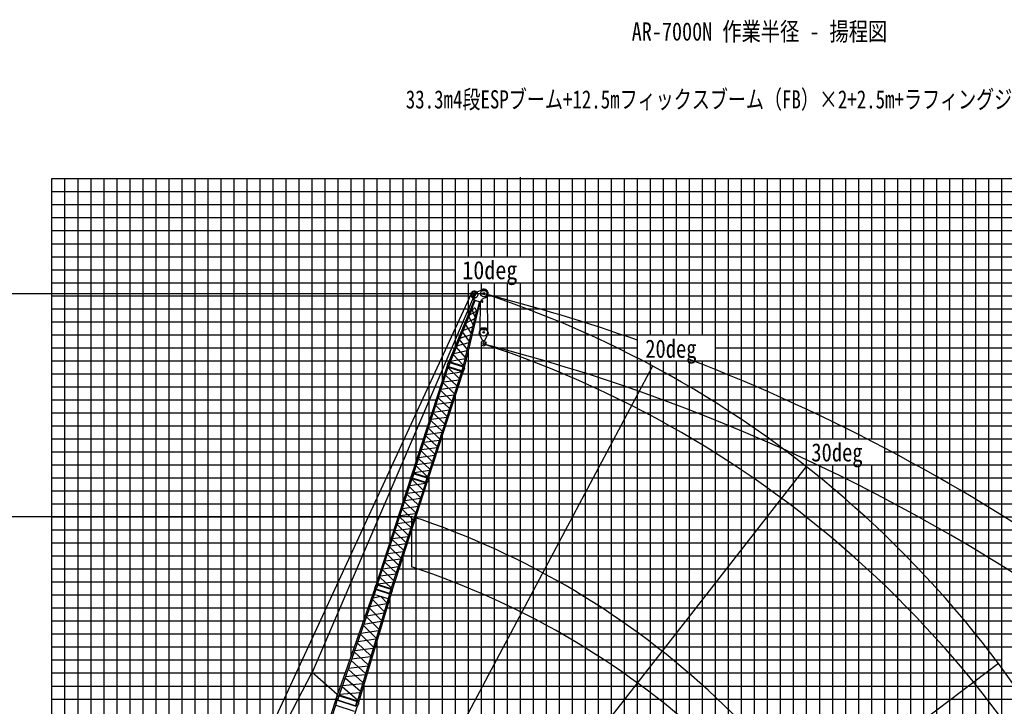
# Model space of a CAD drawing. Extents: x -435160 to 60202, y -141577 to 51651.
# Tile 40 of 41: x -65677 to 9994, y -8770 to 44008. Entities that reach past the tile are written whole.
import ezdxf

# ---------------------------------------------------------------- set-up
doc = ezdxf.new("R2010")
doc.units = 0
doc.layers.get('0').update_dxf_attribs({"linetype": 'CONTINUOUS'})

msp = doc.modelspace()

# ---------------------------------------------------------------- linework, layer by layer
at = {"color": 14, "linetype": 'Continuous'}
for p, q in [((-63195.598487, -49442.015817), (-63195.598487, 31791.198959)), ((-63195.598487, 31791.198959), (46804.401513, 31791.198959)), ((-53195.598487, -44657.840702), (-53195.598487, 31791.198959)), ((-43195.598487, -13880.891325), (-43195.598487, 31791.198959)), ((-33195.598487, 16228.131213), (-33195.598487, 31791.198959)), ((-23195.598487, -70208.801041), (-23195.598487, 31791.198959)), ((-13195.598487, 19791.198959), (-13195.598487, 31791.198959)), ((-3195.598487, 11791.198959), (-3195.598487, 31791.198959)), ((6804.401513, -118208.801041), (6804.401513, 31791.198959)), ((-63195.598487, 21791.198959), (-31025.349562, 21791.198959)), ((-30398.046242, 21791.198959), (46804.401513, 21791.198959)), ((-13195.598487, -118208.801041), (-13195.598487, 17791.198959)), ((-63195.598487, 11791.198959), (-34637.240915, 11791.198959)), ((-33268.662576, 11791.198959), (46804.401513, 11791.198959)), ((-33195.598487, -118208.801041), (-33195.598487, 12016.067764)), ((-3195.598487, -118208.801041), (-3195.598487, 9791.198959)), ((-63195.598487, 1791.198959), (-37886.428294, 1791.198959)), ((-36517.849955, 1791.198959), (46804.401513, 1791.198959)), ((-63195.598487, -8208.801041), (-41352.630071, -8208.801041)), ((-39550.110699, -8208.801041), (46804.401513, -8208.801041))]:
    msp.add_line(p, q, dxfattribs=at)
at = {"color": 252, "linetype": 'Continuous'}
for p, q in [((-62195.598487, -50125.118633), (-62195.598487, 31791.198959)), ((-61195.598487, -50685.403093), (-61195.598487, 31791.198959)), ((-60195.598487, -51245.687553), (-60195.598487, 31791.198959)), ((-59195.598487, -51805.972013), (-59195.598487, 31791.198959)), ((-58195.598487, -52366.256473), (-58195.598487, 31791.198959)), ((-57195.598487, -52926.540933), (-57195.598487, 31791.198959)), ((-56195.598487, -53486.825393), (-56195.598487, 31791.198959)), ((-55195.598487, -52301.844292), (-55195.598487, 31791.198959)), ((-54195.598487, -47735.527989), (-54195.598487, 31791.198959)), ((-52195.598487, -41580.179049), (-52195.598487, 31791.198959)), ((-51195.598487, -38502.486435), (-51195.598487, 31791.198959)), ((-50195.598487, -35424.79382), (-50195.598487, 31791.198959)), ((-49195.598487, -32347.199053), (-49195.598487, 31791.198959)), ((-48195.598487, -29269.506438), (-48195.598487, 31791.198959)), ((-47195.598487, -26191.813823), (-47195.598487, 31791.198959)), ((-46195.598487, -23114.077805), (-46195.598487, 31791.198959)), ((-45195.598487, -20036.38519), (-45195.598487, 31791.198959)), ((-44195.598487, -16958.692575), (-44195.598487, 31791.198959)), ((-42195.598487, -10803.198711), (-42195.598487, 31791.198959)), ((-41195.598487, -7741.580376), (-41195.598487, 31791.198959)), ((-40195.598487, -4887.856118), (-40195.598487, 31791.198959)), ((-39195.598487, -2034.131861), (-39195.598487, 31791.198959)), ((-38195.598487, 839.792743), (-38195.598487, 31791.198959)), ((-37195.598487, 3917.485358), (-37195.598487, 31791.198959)), ((-36195.598487, 6995.177972), (-36195.598487, 31791.198959)), ((-35195.598487, 10072.745983), (-35195.598487, 31791.198959)), ((-34195.598487, 13150.438598), (-34195.598487, 31791.198959)), ((-32195.598487, 18956.064158), (-32195.598487, 31791.198959)), ((-31195.598487, 25791.198959), (-31195.598487, 31791.198959)), ((-30195.598487, 25791.198959), (-30195.598487, 31791.198959)), ((-29195.598487, 25791.198959), (-29195.598487, 31791.198959)), ((-28195.598487, 25791.198959), (-28195.598487, 31791.198959)), ((-27195.598487, 31848.543482), (-27195.598487, 31912.509061)), ((-27195.598487, 25791.198959), (-27195.598487, 31791.198959)), ((-26195.598487, -118208.801041), (-26195.598487, 31791.198959)), ((-25195.598487, -70208.801041), (-25195.598487, 31791.198959)), ((-24195.598487, -70208.801041), (-24195.598487, 31791.198959)), ((-22195.598487, -70208.801041), (-22195.598487, 31791.198959)), ((-21195.598487, -70208.801041), (-21195.598487, 31791.198959)), ((-20195.598487, -118208.801041), (-20195.598487, 31791.198959)), ((-19195.598487, -118208.801041), (-19195.598487, 31791.198959)), ((-18195.598487, -118208.801041), (-18195.598487, 31791.198959)), ((-17195.598487, 19791.198959), (-17195.598487, 31791.198959)), ((-16195.598487, 19791.198959), (-16195.598487, 31791.198959)), ((-15195.598487, 19791.198959), (-15195.598487, 31791.198959)), ((-14195.598487, 19791.198959), (-14195.598487, 31791.198959)), ((-12195.598487, -118208.801041), (-12195.598487, 31791.198959)), ((-11195.598487, -118208.801041), (-11195.598487, 31791.198959)), ((-10195.598487, -118208.801041), (-10195.598487, 31791.198959)), ((-9195.598487, -118208.801041), (-9195.598487, 31791.198959)), ((-8195.598487, -118208.801041), (-8195.598487, 31791.198959)), ((-7195.598487, -118208.801041), (-7195.598487, 31791.198959)), ((-6195.598487, -118208.801041), (-6195.598487, 31791.198959)), ((-5195.598487, -118208.801041), (-5195.598487, 31791.198959)), ((-4195.598487, 11791.198959), (-4195.598487, 31791.198959)), ((-2195.598487, 11791.198959), (-2195.598487, 31791.198959)), ((-1195.598487, 11791.198959), (-1195.598487, 31791.198959)), ((-195.598487, 11791.198959), (-195.598487, 31791.198959)), ((804.401513, -118208.801041), (804.401513, 31791.198959)), ((1804.401513, -118208.801041), (1804.401513, 31791.198959)), ((2804.401513, -118208.801041), (2804.401513, 31791.198959)), ((3804.401513, -118208.801041), (3804.401513, 31791.198959)), ((4804.401513, -118208.801041), (4804.401513, 31791.198959)), ((5804.401513, -118208.801041), (5804.401513, 31791.198959)), ((7804.401513, -118208.801041), (7804.401513, 31791.198959)), ((8804.401513, -118208.801041), (8804.401513, 31791.198959)), ((9804.401513, -118208.801041), (9804.401513, 31791.198959)), ((-63195.598487, 30791.198959), (46804.401513, 30791.198959)), ((-63195.598487, 29791.198959), (46804.401513, 29791.198959)), ((-63195.598487, 28791.198959), (46804.401513, 28791.198959)), ((-63195.598487, 27791.198959), (46804.401513, 27791.198959)), ((-63195.598487, 26791.198959), (46804.401513, 26791.198959)), ((-63195.598487, 25791.198959), (46804.401513, 25791.198959)), ((-63195.598487, 24791.198959), (-32195.598487, 24791.198959)), ((-26195.598487, 24791.198959), (46804.401513, 24791.198959)), ((-63195.598487, 23791.198959), (46804.401513, 23791.198959)), ((-31195.598487, 21378.740855), (-31195.598487, 23791.198959)), ((-30195.598487, 23261.919313), (-30195.598487, 23791.198959)), ((-29195.598487, -118208.801041), (-29195.598487, 23791.198959)), ((-28195.598487, -118208.801041), (-28195.598487, 23791.198959)), ((-27195.598487, -118208.801041), (-27195.598487, 23791.198959)), ((-63195.598487, 22791.198959), (-31063.144262, 22791.198959)), ((-29694.565922, 22791.198959), (46804.401513, 22791.198959)), ((-63195.598487, 20791.198959), (-31438.116152, 20791.198959)), ((-30639.430603, 20791.198959), (46804.401513, 20791.198959)), ((-63195.598487, 19791.198959), (-31850.882743, 19791.198959)), ((-30880.814964, 19791.198959), (-30317.773351, 19791.198959)), ((-29704.777371, 19791.198959), (46804.401513, 19791.198959)), ((-30195.598487, -118208.801041), (-30195.598487, 19037.277001)), ((-63195.598487, 18791.198959), (-32263.649333, 18791.198959)), ((-31195.598487, -118208.801041), (-31195.598487, 18487.123078)), ((-31122.199325, 18791.198959), (-18195.598487, 18791.198959)), ((-12195.598487, 18791.198959), (46804.401513, 18791.198959)), ((-63195.598487, 17791.198959), (-32687.737951, 17791.198959)), ((-31363.583686, 17791.198959), (46804.401513, 17791.198959)), ((-17195.598487, -118208.801041), (-17195.598487, 17791.198959)), ((-16195.598487, -118208.801041), (-16195.598487, 17791.198959)), ((-15195.598487, -118208.801041), (-15195.598487, 17791.198959)), ((-14195.598487, -118208.801041), (-14195.598487, 17791.198959)), ((-63195.598487, 16791.198959), (-33012.656689, 16791.198959)), ((-31644.078349, 16791.198959), (46804.401513, 16791.198959)), ((-63195.598487, 15791.198959), (-33337.565964, 15791.198959)), ((-31968.987624, 15791.198959), (46804.401513, 15791.198959)), ((-63195.598487, 14791.198959), (-33662.484702, 14791.198959)), ((-32293.906362, 14791.198959), (46804.401513, 14791.198959)), ((-32195.598487, -118208.801041), (-32195.598487, 15093.760379)), ((-63195.598487, 13791.198959), (-33987.403439, 13791.198959)), ((-32618.8251, 13791.198959), (46804.401513, 13791.198959)), ((-63195.598487, 12791.198959), (-34312.322177, 12791.198959)), ((-32943.743838, 12791.198959), (46804.401513, 12791.198959)), ((-63195.598487, 10791.198959), (-34962.159653, 10791.198959)), ((-33593.581314, 10791.198959), (-5195.598487, 10791.198959)), ((804.401513, 10791.198959), (46804.401513, 10791.198959)), ((-63195.598487, 9791.198959), (-35287.078391, 9791.198959)), ((-33918.500051, 9791.198959), (46804.401513, 9791.198959)), ((-4195.598487, -118208.801041), (-4195.598487, 9791.198959)), ((-2195.598487, -118208.801041), (-2195.598487, 9791.198959)), ((-1195.598487, -118208.801041), (-1195.598487, 9791.198959)), ((-195.598487, -118208.801041), (-195.598487, 9791.198959)), ((-63195.598487, 8791.198959), (-35611.997129, 8791.198959)), ((-34243.418789, 8791.198959), (46804.401513, 8791.198959)), ((-34195.598487, -118208.801041), (-34195.598487, 8938.375149)), ((-63195.598487, 7791.198959), (-35936.915867, 7791.198959)), ((-34568.337527, 7791.198959), (46804.401513, 7791.198959)), ((-63195.598487, 6791.198959), (-36261.834605, 6791.198959)), ((-34893.256265, 6791.198959), (46804.401513, 6791.198959)), ((-63195.598487, 5791.198959), (-36586.753343, 5791.198959)), ((-35218.175003, 5791.198959), (46804.401513, 5791.198959)), ((-35195.598487, -118208.801041), (-35195.598487, 5860.807139)), ((-63195.598487, 4791.198959), (-36911.672081, 4791.198959)), ((-35543.093741, 4791.198959), (46804.401513, 4791.198959)), ((-63195.598487, 3791.198959), (-37236.590818, 3791.198959)), ((-35868.012479, 3791.198959), (46804.401513, 3791.198959)), ((-63195.598487, 2791.198959), (-37561.509556, 2791.198959)), ((-36195.598487, -118208.801041), (-36195.598487, 2783.114524)), ((-36192.931217, 2791.198959), (46804.401513, 2791.198959)), ((-63195.598487, 791.198959), (-38211.387518, 791.198959)), ((-36842.809179, 791.198959), (46804.401513, 791.198959)), ((-63195.598487, -208.801041), (-38555.967375, -208.801041)), ((-37195.598487, -118208.801041), (-37195.598487, -332.910237)), ((-37158.391178, -208.801041), (46804.401513, -208.801041)), ((-63195.598487, -1208.801041), (-38906.386655, -1208.801041)), ((-37458.186122, -1208.801041), (46804.401513, -1208.801041)), ((-63195.598487, -2208.801041), (-39256.805936, -2208.801041)), ((-37757.981066, -2208.801041), (46804.401513, -2208.801041)), ((-63195.598487, -3208.801041), (-39607.225216, -3208.801041)), ((-38195.598487, -118208.801041), (-38195.598487, -3668.523525)), ((-38057.776011, -3208.801041), (46804.401513, -3208.801041)), ((-63195.598487, -4208.801041), (-39957.644496, -4208.801041)), ((-38357.570955, -4208.801041), (46804.401513, -4208.801041)), ((-63195.598487, -5208.801041), (-40308.063776, -5208.801041)), ((-38657.365899, -5208.801041), (9804.401513, -5208.801041)), ((-63195.598487, -6208.801041), (-40658.483056, -6208.801041)), ((-38957.160844, -6208.801041), (46804.401513, -6208.801041)), ((-63195.598487, -7208.801041), (-41008.902336, -7208.801041)), ((-39256.955788, -7208.801041), (46804.401513, -7208.801041)), ((-39195.598487, -118208.801041), (-39195.598487, -7004.136813))]:
    msp.add_line(p, q, dxfattribs=at)
at = {"color": 7, "linetype": 'Continuous'}
for p, q in [((-77706.095377, 22951.827826), (-30011.255109, 22951.827826)), ((-77706.095377, 5832.857945), (-35573.56022, 5832.857945))]:
    msp.add_line(p, q, dxfattribs=at)
at = {"color": 151, "linetype": 'Continuous'}
for p, q in [((-64216.319713, -49113.213071), (-30949.011806, 22972.140497)), ((-30722.008132, 22867.3958), (-43203.500566, -6157.996898)), ((-17034.863814, 17386.87848), (-55015.269032, -54043.874777)), ((-5221.975537, 9653.156707), (-54990.855593, -54048.104865)), ((9543.048909, -5483.557224), (-54920.540114, -54060.355816)), ((-65376.620855, -48622.966831), (-43201.523368, -6154.000144)), ((-41275.536625, -7870.339217), (-43203.610755, -6157.996064))]:
    msp.add_line(p, q, dxfattribs=at)
at = {"color": 11, "linetype": 'Continuous'}
for p, q in [((-30842.05069, 22872.161957), (-31011.798971, 22927.316354)), ((-30821.96585, 22933.976922), (-30991.714131, 22989.131319)), ((-30760.159717, 22459.138602), (-30839.655656, 22843.041045)), ((-30770.635941, 22977.138266), (-30144.601945, 23253.686318)), ((-30737.371919, 22785.646178), (-30752.686908, 22566.183848)), ((-30737.371919, 22785.646178), (-30718.418991, 22784.323565)), ((-30718.418991, 22784.323565), (-30733.733981, 22564.861234)), ((-30233.594709, 23214.375433), (-30148.985249, 23261.547934)), ((-30148.985249, 23261.547934), (-30144.602595, 23253.687126)), ((-30144.601945, 23253.686318), (-30148.238631, 23261.918844)), ((-30754.33462, 22447.780543), (-32728.985098, 17663.840846)), ((-31491.390725, 17261.723731), (-30276.996524, 22292.680155)), ((-30688.734326, 22394.924736), (-30982.488439, 21683.25349)), ((-30760.155492, 22459.140483), (-30762.939051, 22450.573544)), ((-30268.391934, 22289.885919), (-30762.939051, 22450.573544)), ((-30265.608375, 22298.452858), (-30760.155492, 22459.140483)), ((-30752.686908, 22566.183848), (-30733.733981, 22564.861234)), ((-30648.6433, 22413.441844), (-30688.738703, 22394.927544)), ((-30657.415911, 22416.290995), (-30660.937718, 22407.758797)), ((-30361.133382, 22288.477115), (-30541.789878, 21540.058333)), ((-30382.68962, 22327.025252), (-30361.133409, 22288.47814)), ((-30376.075956, 22315.201981), (-30373.910072, 22324.174744)), ((-30265.608375, 22298.452858), (-30268.391934, 22289.885919)), ((-30265.546832, 22298.572234), (-30184.781573, 22463.177087)), ((-30152.479275, 22282.720221), (-30256.708207, 22316.586154)), ((-30178.823521, 22474.404453), (-30090.380245, 22381.050557)), ((-29877.91282, 22649.970409), (-30086.046733, 22558.028073)), ((-29876.998246, 22641.016502), (-29904.546024, 22638.204636)), ((-29874.275542, 22641.736543), (-29877.91282, 22649.970409)), ((-29877.912149, 22649.969979), (-29876.998246, 22641.016502)), ((-30959.180905, 21685.211977), (-32632.066855, 17632.35017)), ((-31588.305476, 17293.213337), (-30559.493285, 21555.346089)), ((-31123.863126, 21286.240167), (-30578.74228, 21615.587992)), ((-30982.490576, 21683.254207), (-30968.182932, 21678.605385)), ((-30968.186313, 21678.609784), (-30781.146173, 21815.911455)), ((-30660.773295, 21135.766074), (-30908.205763, 21722.639999)), ((-30556.097526, 21544.711769), (-30626.712217, 21765.729072)), ((-30541.78871, 21540.061912), (-30556.096353, 21544.710734)), ((-30959.832419, 19896.832973), (-31405.815114, 20603.161766)), ((-31367.426454, 20696.165139), (-30686.523083, 21029.090481)), ((-30810.562339, 20515.224883), (-31165.737521, 21184.791918)), ((-31852.361124, 19521.325053), (-30982.00834, 19804.963384)), ((-31108.793991, 19279.719477), (-31646.207615, 20020.768096)), ((-31610.143896, 20108.139077), (-30834.168565, 20417.429826)), ((-32094.268969, 18935.260711), (-31129.968657, 19191.998161)), ((-31257.564939, 18663.395305), (-31886.795597, 19437.901244)), ((-31558.228907, 17417.814374), (-32368.414695, 18271.093716)), ((-32335.972641, 18349.690729), (-31278.015357, 18578.674173)), ((-31406.209901, 18047.593469), (-32127.523632, 18854.695405)), ((-32749.011232, 17632.496761), (-32787.771295, 17558.349403)), ((-32753.762094, 17634.042171), (-32743.872951, 17664.477913)), ((-32630.127288, 17593.870906), (-32753.762094, 17634.042171)), ((-32620.239702, 17624.301859), (-32743.874507, 17664.473124)), ((-32632.067909, 17632.350864), (-32728.985594, 17663.841236)), ((-32721.065825, 17661.267581), (-32722.596596, 17657.559018)), ((-32634.880388, 17595.416418), (-32647.105421, 17512.647315)), ((-32639.982742, 17634.922038), (-32641.513425, 17631.213687)), ((-32630.127288, 17593.870906), (-32620.238146, 17624.306648)), ((-32622.233592, 17656.04064), (-31582.338166, 17318.159131)), ((-32603.565403, 17701.075882), (-31570.97008, 17365.566313)), ((-32583.160728, 17750.833431), (-31426.161774, 17964.937712)), ((-31607.743519, 17261.677602), (-31646.503582, 17187.530243)), ((-31612.494389, 17263.222909), (-31602.605247, 17293.658651)), ((-31488.859584, 17223.051644), (-31612.494389, 17263.222909)), ((-31478.971997, 17253.482597), (-31602.606803, 17293.653862)), ((-31491.392293, 17261.723982), (-31588.306494, 17293.213222)), ((-31581.331038, 17286.741359), (-31580.389679, 17290.641193)), ((-31493.61274, 17224.597053), (-31505.837773, 17141.82795)), ((-31500.247935, 17260.395819), (-31499.306523, 17264.295875)), ((-31488.859584, 17223.051644), (-31478.970441, 17253.487385))]:
    msp.add_line(p, q, dxfattribs=at)
at = {"color": 106, "linetype": 'Continuous'}
for p, q in [((-29758.40701, 22725.903717), (-29725.394516, 20106.76059)), ((-30296.768364, 20137.368021), (-30270.21786, 22243.830282)), ((-30361.274089, 19955.094384), (-30361.274089, 19888.273095)), ((-30258.58192, 20223.923888), (-30359.491958, 19995.194432)), ((-30359.491958, 19995.194432), (-30348.513391, 19990.350947)), ((-30219.16919, 20283.531182), (-30358.722648, 19967.209959)), ((-30099.456474, 19338.395318), (-30358.295673, 19875.244934)), ((-30258.58192, 20223.923888), (-30247.603353, 20219.080404)), ((-29830.828777, 20301.417626), (-30191.720042, 20301.417626)), ((-30131.274181, 20246.417626), (-30131.274181, 20301.417626)), ((-29971.274486, 20166.415185), (-30051.274028, 20166.415185)), ((-29923.092821, 19338.397911), (-29664.254647, 19875.245839)), ((-29891.274486, 20301.417626), (-29891.274486, 20246.417626)), ((-29663.827779, 19967.209716), (-29803.381237, 20283.530939)), ((-29661.274333, 19955.094384), (-29661.274333, 19888.273095)), ((-29950.115123, 19321.422509), (-30072.433849, 19321.422509)), ((-30022.353605, 19225.84273), (-30060.772498, 19187.423837))]:
    msp.add_line(p, q, dxfattribs=at)
at = {"color": 13, "linetype": 'Continuous'}
for p, q in [((-35510.272797, 9104.399787), (-32810.096654, 17414.711961)), ((-32812.476196, 17453.350063), (-32822.367126, 17422.908821)), ((-32698.730927, 17382.737104), (-32822.367126, 17422.908821)), ((-32688.839998, 17413.178345), (-32812.476196, 17453.350063)), ((-32713.470138, 17383.316195), (-32810.096654, 17414.711961)), ((-32807.720995, 17451.758365), (-32795.495831, 17534.528358)), ((-32802.202838, 17412.147112), (-32800.965566, 17415.955053)), ((-32688.839998, 17413.178345), (-32698.730927, 17382.737104)), ((-32693.606092, 17414.69975), (-32654.847415, 17488.844458)), ((-35413.646281, 9073.004021), (-32713.470138, 17383.316195)), ((-34369.008575, 8733.581656), (-31668.832432, 17043.89383)), ((-34272.381363, 8702.185664), (-31572.205219, 17012.497838)), ((-32944.767471, 16671.453868), (-32064.222865, 15827.003708)), ((-31711.638308, 16912.160179), (-32920.365777, 16746.555118)), ((-31875.724672, 16407.143412), (-32756.268749, 17251.593065)), ((-32738.071925, 17307.599457), (-31693.434219, 16968.177093)), ((-32723.052052, 17353.82601), (-31678.414346, 17014.403645)), ((-32721.362793, 17385.880667), (-32720.125522, 17389.688608)), ((-31671.209885, 17082.531254), (-31681.100815, 17052.090012)), ((-31557.463223, 17011.917841), (-31681.100815, 17052.090012)), ((-31547.572293, 17042.359083), (-31671.209885, 17082.531254)), ((-31572.205219, 17012.497838), (-31668.832432, 17043.89383)), ((-31666.455468, 17080.936336), (-31654.230303, 17163.706329)), ((-31660.93908, 17041.329132), (-31659.701809, 17045.137074)), ((-31580.099036, 17015.062687), (-31578.861764, 17018.870629)), ((-31547.572293, 17042.359083), (-31557.463223, 17011.917841)), ((-31552.346056, 17043.865904), (-31513.585569, 17118.014074)), ((-32252.723823, 15246.85583), (-33133.268429, 16091.305989)), ((-33108.865255, 16166.411351), (-31900.134641, 16332.016843)), ((-33485.86048, 15006.136156), (-32277.129867, 15171.741648)), ((-33321.766622, 15511.166285), (-32441.222016, 14666.716125)), ((-32088.630147, 15751.885449), (-33297.361002, 15586.279923)), ((-32465.629345, 14591.597881), (-33674.3602, 14425.992356)), ((-32629.724268, 14086.564076), (-33510.26905, 14931.014405)), ((-33006.723419, 12926.276493), (-33887.268201, 13770.726822)), ((-33862.859678, 13845.848589), (-32654.128823, 14011.454114)), ((-33698.767243, 14350.8747), (-32818.222461, 13506.424371)), ((-34075.766071, 13190.58816), (-33195.221288, 12346.137832)), ((-32842.629948, 13431.306179), (-34051.360561, 13265.700687)), ((-33219.628443, 12271.020679), (-34428.359057, 12105.415187)), ((-33383.722408, 11765.989432), (-34264.26719, 12610.439761)), ((-34239.859194, 12685.559746), (-33031.128581, 12851.165238)), ((-33760.721882, 10605.700807), (-34641.266664, 11450.151135)), ((-34616.858919, 11525.270628), (-33408.128306, 11690.87612)), ((-34452.765707, 12030.299013), (-33572.220925, 11185.848685)), ((-34829.76502, 10870.010909), (-33949.220369, 10025.560707)), ((-33596.628168, 11110.731561), (-34805.358782, 10945.126069)), ((-33973.627651, 9950.442476), (-35182.358416, 9784.836963)), ((-34137.720879, 9445.414091), (-35018.265485, 10289.86425)), ((-34993.858584, 10364.981518), (-33785.12803, 10530.587002)), ((-35534.856194, 9074.576647), (-35524.969338, 9105.005351)), ((-35401.333139, 9064.833633), (-35524.969338, 9105.005351)), ((-35413.598985, 9073.024979), (-35510.225501, 9104.420745)), ((-35503.566385, 9098.05113), (-35502.329113, 9101.859072)), ((-34359.426086, 8763.073612), (-35404.063792, 9102.495977)), ((-34344.405308, 8809.302951), (-35389.043014, 9148.725316)), ((-35370.8576, 9204.693975), (-34162.127228, 9370.299434)), ((-35206.76417, 9709.723327), (-34326.219564, 8865.273167)), ((-38291.413001, 544.90512), (-35591.236858, 8855.217294)), ((-38194.786485, 513.509354), (-35494.610342, 8823.821529)), ((-37150.148779, 174.08699), (-34449.972636, 8484.399164)), ((-37053.521567, 142.690998), (-34353.345424, 8453.003172)), ((-34492.778512, 8352.665513), (-35701.505981, 8187.060452)), ((-35593.616401, 8893.855397), (-35603.50733, 8863.414155)), ((-35479.871131, 8823.242437), (-35603.50733, 8863.414155)), ((-35469.980202, 8853.683679), (-35593.616401, 8893.855397)), ((-35494.610342, 8823.821529), (-35591.236858, 8855.217294)), ((-35588.861199, 8892.263698), (-35576.636035, 8975.033691)), ((-35583.343042, 8852.652445), (-35582.10577, 8856.460387)), ((-35530.086821, 9073.052912), (-35568.846862, 8998.905594)), ((-34656.864876, 7847.648746), (-35537.408953, 8692.098399)), ((-35411.219995, 9034.40493), (-35534.856194, 9074.576647)), ((-35519.212129, 8748.104791), (-34474.574423, 8408.682426)), ((-35504.192256, 8794.331343), (-34459.55455, 8454.908978)), ((-35502.502997, 8826.386), (-35501.265726, 8830.193942)), ((-35469.980202, 8853.683679), (-35479.871131, 8823.242437)), ((-35474.746296, 8855.205083), (-35435.987619, 8929.349791)), ((-35415.962194, 9035.970746), (-35428.18716, 8953.202097)), ((-35422.72634, 9071.784685), (-35421.489069, 9075.592626)), ((-35411.219995, 9034.40493), (-35401.333139, 9064.833633)), ((-34452.350089, 8523.036587), (-34462.241019, 8492.595345)), ((-34338.603427, 8452.423175), (-34462.241019, 8492.595345)), ((-34328.712497, 8482.864417), (-34452.350089, 8523.036587)), ((-34353.345424, 8453.003172), (-34449.972636, 8484.399164)), ((-34447.595672, 8521.441669), (-34435.370507, 8604.211663)), ((-34442.079284, 8481.834466), (-34440.842013, 8485.642407)), ((-34388.818829, 8702.236395), (-34427.57887, 8628.089077)), ((-34393.589882, 8703.757838), (-34383.703026, 8734.186541)), ((-34269.95229, 8663.585667), (-34393.589882, 8703.757838)), ((-34260.065434, 8694.014371), (-34383.703026, 8734.186541)), ((-34272.334067, 8702.206623), (-34368.961279, 8733.602615)), ((-34362.302627, 8727.23315), (-34361.065356, 8731.041092)), ((-34361.23924, 8455.56802), (-34360.001968, 8459.375962)), ((-34328.712497, 8482.864417), (-34338.603427, 8452.423175)), ((-34333.48626, 8484.371238), (-34294.725773, 8558.519408)), ((-34274.698471, 8665.149864), (-34286.923493, 8582.380836)), ((-34281.462583, 8700.966705), (-34280.225311, 8704.774647)), ((-34269.95229, 8663.585667), (-34260.065434, 8694.014371)), ((-35890.005459, 7606.916684), (-34681.274845, 7772.522177)), ((-35725.907675, 8111.959201), (-34845.363069, 7267.509041)), ((-36102.906826, 6951.671618), (-35222.36222, 6107.221459)), ((-34869.770351, 7192.390782), (-36078.501206, 7026.785257)), ((-35033.864027, 6687.361163), (-35914.408633, 7531.811323)), ((-35410.864472, 5527.069409), (-36291.409254, 6371.519738)), ((-36267.000685, 6446.64149), (-35058.270071, 6612.246982)), ((-36643.999883, 5286.353922), (-35435.269027, 5451.959448)), ((-36479.907447, 5791.380033), (-35599.362665, 4946.929705)), ((-35246.769549, 6032.103215), (-36455.500404, 5866.497689)), ((-36856.906275, 4631.093494), (-35976.361492, 3786.643165)), ((-35623.770152, 4871.811512), (-36832.500765, 4706.20602)), ((-35787.863623, 4366.781827), (-36668.408405, 5211.232155)), ((-36164.862612, 3206.494766), (-37045.407394, 4050.945094)), ((-37020.999399, 4126.065079), (-35812.268785, 4291.670571)), ((-37397.999123, 2965.775961), (-36189.26851, 3131.381453)), ((-37233.905911, 3470.804347), (-36353.361129, 2626.354018)), ((-36000.768647, 3711.526012), (-37209.499261, 3545.92052)), ((-37610.905224, 2310.516243), (-36730.360573, 1466.066041)), ((-36377.768372, 2551.236894), (-37586.498986, 2385.631402)), ((-36541.862086, 2046.20614), (-37422.406869, 2890.656469)), ((-36918.861083, 885.919424), (-37799.405689, 1730.369584)), ((-37774.998788, 1805.486851), (-36566.268234, 1971.092335)), ((-38151.997804, 645.199309), (-36943.267432, 810.804768)), ((-37987.904375, 1150.22866), (-37107.359768, 305.7785)), ((-36754.767855, 1390.947809), (-37963.49862, 1225.342296)), ((-38311.274321, 513.537287), (-38350.034362, 439.389969)), ((-38316.043694, 515.061022), (-38306.156838, 545.489726)), ((-38192.407495, 474.889305), (-38316.043694, 515.061022)), ((-38182.520639, 505.318008), (-38306.156838, 545.489726)), ((-38194.786485, 513.509354), (-38291.413001, 544.90512)), ((-38284.753885, 538.535505), (-38283.516613, 542.343447)), ((-38197.149694, 476.455121), (-38209.37466, 393.686472)), ((-38203.91384, 512.26906), (-38202.676569, 516.077001)), ((-38192.407495, 474.889305), (-38182.520639, 505.318008)), ((-37140.56629, 203.578945), (-38185.203996, 543.00131)), ((-37125.545512, 249.808284), (-38170.183218, 589.230649)), ((-37170.006329, 142.72077), (-37208.76637, 68.573452)), ((-37174.777382, 144.242213), (-37164.890526, 174.670916)), ((-37051.13979, 104.070042), (-37174.777382, 144.242213)), ((-37041.252934, 134.498746), (-37164.890526, 174.670916)), ((-37053.521567, 142.690998), (-37150.148779, 174.08699)), ((-37143.490127, 167.717525), (-37142.252856, 171.525467)), ((-37055.885971, 105.634239), (-37068.110993, 22.865211)), ((-37062.650083, 141.45108), (-37061.412811, 145.259022)), ((-37051.13979, 104.070042), (-37041.252934, 134.498746))]:
    msp.add_line(p, q, dxfattribs=at)
at = {"color": 220, "linetype": 'Continuous'}
msp.add_line((-35573.56022, 5832.902893), (-35573.56022, 1949.001577), dxfattribs=at)
at = {"color": 15, "linetype": 'Continuous'}
for p, q in [((-38378.488137, 297.675764), (-41265.588999, -7941.313998)), ((-38301.370445, 198.345631), (-38430.300635, -169.585579)), ((-38384.602419, 303.914251), (-38374.711489, 334.355493)), ((-38260.97249, 263.74457), (-38384.602419, 303.914251)), ((-38269.745538, 262.385144), (-38378.479218, 297.714754)), ((-38251.08156, 294.185812), (-38374.711489, 334.355493)), ((-38369.981276, 332.775722), (-38357.757253, 415.537986)), ((-38368.415966, 298.753142), (-38369.742652, 294.967143)), ((-38288.476278, 204.918127), (-38301.371501, 198.347668)), ((-38269.757706, 262.351886), (-38290.188942, 204.046774)), ((-38288.476775, 204.919447), (-37255.676195, -130.656814)), ((-37245.722623, -102.080091), (-38279.730832, 233.888552)), ((-38277.179088, 268.839132), (-38278.505775, 265.053134)), ((-38260.97249, 263.74457), (-38251.08156, 294.185812)), ((-38255.849201, 295.690267), (-38217.086905, 369.841899)), ((-37228.712675, -38.038864), (-37216.488652, 44.723401)), ((-38422.054119, -172.260082), (-41156.860087, -7976.64221)), ((-37369.310921, -514.320649), (-39744.093397, -8435.676633)), ((-37128.328854, -108.524754), (-39635.358555, -8471.006341)), ((-37661.802332, -1489.958546), (-38555.113082, -551.97393)), ((-37904.325614, -340.483236), (-38524.020753, -463.244881)), ((-37361.062569, -516.999502), (-38430.30306, -169.583231)), ((-37457.837913, -809.612147), (-37886.951488, -346.128513)), ((-37249.106149, -143.555156), (-37361.063384, -517.001198)), ((-37255.675342, -130.658249), (-37249.103111, -143.556953)), ((-37237.063498, -73.194388), (-37254.803951, -132.36968)), ((-37233.460038, -36.458489), (-37243.350968, -66.89973)), ((-37119.718484, -107.070241), (-37243.350968, -66.89973)), ((-37128.31646, -108.486552), (-37237.051534, -73.156489)), ((-37109.827554, -76.628999), (-37233.460038, -36.458489)), ((-37227.242721, -72.301196), (-37228.392513, -76.136459)), ((-37135.845979, -101.736406), (-37136.995771, -105.571669)), ((-37109.827554, -76.628999), (-37119.718484, -107.070241)), ((-37114.593236, -75.115003), (-37075.83275, -0.966833)), ((-38789.84428, -1221.831982), (-37865.755072, -2170.266062)), ((-37484.857585, -899.736988), (-38758.894521, -1133.509851)), ((-37892.524623, -2259.559103), (-39228.631664, -2474.009887)), ((-38069.703667, -2850.559937), (-39024.587279, -1891.723596)), ((-38993.76397, -1803.762363), (-37688.684198, -1579.626697)), ((-39463.495112, -3144.245418), (-38096.363203, -2939.486003)), ((-39259.326837, -2561.605858), (-38273.647295, -3530.837457)), ((-38300.210385, -3619.441086), (-39698.353404, -3814.466251)), ((-38477.587838, -4211.104192), (-39494.077731, -3231.519773)), ((-39933.207821, -4484.676017), (-38504.05496, -4299.388242)), ((-39728.825243, -3901.424511), (-38681.524528, -4891.358126)), ((-40198.336602, -5241.280973), (-39089.38961, -6251.83864)), ((-38707.907614, -4979.361763), (-40168.058505, -5154.874807)), ((-38885.459216, -5571.605001), (-39963.583319, -4571.359173)), ((-40430.754308, -5904.537075), (-39295.435337, -6939.126915)), ((-40402.903619, -5825.058037), (-38911.755808, -5659.319786)), ((-40667.858369, -6581.166286), (-39497.243313, -7612.279981)), ((-39115.613999, -6339.311904), (-40637.748313, -6495.240278)), ((-41103.930006, -7504.468524), (-41099.6832, -7505.956687)), ((-40902.616566, -7251.101762), (-39700.207304, -8289.289667)), ((-40872.589104, -7165.411218), (-39319.467974, -7019.290243)), ((-44046.855003, -16500.797217), (-41352.873931, -8209.551569)), ((-41393.393386, -8676.127779), (-41272.878308, -8305.219415)), ((-41356.34547, -8170.558656), (-41366.2364, -8200.999898)), ((-41228.331566, -8245.807763), (-41366.2364, -8200.999898)), ((-41218.440636, -8215.366521), (-41356.34547, -8170.558656)), ((-41244.167649, -8244.872277), (-41352.873931, -8209.551569)), ((-41352.104867, -8171.948467), (-41339.075176, -8081.053411)), ((-41344.170463, -8212.379489), (-41342.933191, -8208.571547)), ((-41287.165326, -7972.14631), (-41330.050418, -8053.340123)), ((-41257.371181, -7917.845791), (-41291.811929, -7895.560896)), ((-41291.384302, -7970.777156), (-41281.498272, -7940.350992)), ((-41291.384302, -7970.777156), (-41153.485737, -8015.582984)), ((-41281.498272, -7940.350992), (-41143.599706, -7985.15682)), ((-41231.049388, -7842.731105), (-41273.899142, -7840.414192)), ((-41272.877773, -8305.220545), (-41260.27491, -8298.799052)), ((-41265.593477, -7941.312815), (-41156.858172, -7976.642953)), ((-41261.968667, -8299.658339), (-41244.167649, -8244.872277)), ((-41260.277813, -8298.798935), (-39849.845762, -8757.074736)), ((-41256.885352, -7944.142011), (-41258.208572, -7947.918117)), ((-41252.868796, -8242.045111), (-41251.631524, -8238.237169)), ((-41252.20569, -8269.610894), (-39839.22255, -8728.715592)), ((-41218.440636, -8215.366521), (-41228.331566, -8245.807763)), ((-41222.645435, -8213.966401), (-41179.763692, -8132.77893)), ((-41157.73388, -8014.209926), (-41170.762451, -8105.097173)), ((-41165.563735, -7973.814197), (-41166.886829, -7977.589943)), ((-41153.485737, -8015.582984), (-41143.599706, -7985.15682)), ((-41146.95197, -7948.682894), (-40790.616644, -8064.462918)), ((-41145.561336, -7944.40295), (-39734.282018, -8402.954045)), ((-41125.548188, -7887.29221), (-39716.904244, -8344.987022)), ((-41106.323521, -7832.425056), (-39523.322198, -7699.269045)), ((-40789.22601, -8060.182975), (-40790.616644, -8064.462918)), ((-43938.148721, -16536.117925), (-41385.159873, -8678.803002)), ((-42416.459996, -17030.543105), (-39722.478924, -8739.297457)), ((-41393.393386, -8676.127779), (-39963.940202, -9140.583904)), ((-39843.426688, -8769.673083), (-39849.846408, -8757.073701)), ((-39848.985528, -8758.763037), (-39831.18451, -8703.976975)), ((-39834.654888, -8664.98444), (-39844.545818, -8695.425681)), ((-39706.642609, -8740.233018), (-39844.545818, -8695.425681)), ((-39696.751679, -8709.791776), (-39834.654888, -8664.98444)), ((-39722.478924, -8739.297457), (-39831.18451, -8703.976975)), ((-39830.416466, -8666.372337), (-39817.387884, -8575.485014)), ((-39822.481738, -8706.804669), (-39821.244466, -8702.996727)), ((-39765.475132, -8466.569194), (-39808.360046, -8547.762669)), ((-39769.709509, -8465.19781), (-39759.823478, -8434.771646)), ((-39769.709509, -8465.19781), (-39631.810944, -8510.003637)), ((-39759.823478, -8434.771646), (-39621.924913, -8479.577474)), ((-39744.092595, -8435.676961), (-39635.357986, -8471.006873)), ((-39735.38856, -8438.504934), (-39736.537476, -8442.337273)), ((-39731.179838, -8736.470366), (-39729.942567, -8732.662425)), ((-39696.751679, -8709.791776), (-39706.642609, -8740.233018)), ((-39700.970458, -8708.39457), (-39658.092364, -8627.214006)), ((-39636.040951, -8508.62458), (-39649.069522, -8599.511827)), ((-39644.063392, -8468.178039), (-39645.212418, -8472.010744)), ((-39631.810944, -8510.003637), (-39621.924913, -8479.577474))]:
    msp.add_line(p, q, dxfattribs=at)
at = {"color": 11, "linetype": 'Continuous'}
for centre, radius in [((-31001.757154, 22958.221979), 15.999981), ((-30722.145117, 22867.370789), 82.585343), ((-30722.145117, 22867.370789), 59.999974), ((-30011.199382, 22951.80972), 82.599991), ((-30011.255108, 22951.827827), 59.999943)]:
    msp.add_circle(centre, radius, dxfattribs=at)
at = {"color": 21, "linetype": 'Continuous'}
for centre in [(-30722.145117, 22867.370789), (-30011.255108, 22951.827827)]:
    msp.add_circle(centre, 249.999955, dxfattribs=at)
at = {"color": 106, "linetype": 'Continuous'}
for centre, radius in [((-30011.274333, 19976.420068), 287.499756), ((-30131.274181, 20309.415673), 7.999997), ((-30011.274333, 19976.420068), 59.999969), ((-30011.274486, 20246.417626), 22.999939), ((-29891.274486, 20309.415673), 7.999997)]:
    msp.add_circle(centre, radius, dxfattribs=at)
at = {"color": 15, "linetype": 'Continuous'}
msp.add_circle((-41275.516989, -7870.371431), 14.999998, dxfattribs=at)
at = {"color": 11, "linetype": 'Continuous'}
for centre, radius, start, end in [((-31001.757154, 22958.221979), 32.497553, 72.000086, 252.00005), ((-30722.145117, 22867.370789), 272.499951, 49.961196, 255.571017), ((-30722.145117, 22867.370789), 119.999963, 114.125141, 191.699096), ((-30011.255108, 22951.827827), 338.999695, 293.833282, 113.8333), ((-30011.255108, 22951.827827), 329.999697, 293.833282, 113.8333), ((-30005.229005, 22375.081701), 199.999964, 113.8333, 153.864602), ((-30133.938308, 22339.783618), 60.002293, 252.00005, 43.452719), ((-30721.967548, 21735.295419), 99.999906, 17.718605, 126.281511), ((-32721.301078, 17523.606209), 74.999956, 152.402067, 351.598087), ((-31580.03212, 17152.791594), 74.999956, 152.402067, 351.598087)]:
    msp.add_arc(centre, radius, start, end, dxfattribs=at)
at = {"color": 151, "linetype": 'Continuous'}
for centre, start, end in [((-65095.598487, -114014.67265), 70.627406, 75.632451), ((-65095.598487, -117898.573966), 54.601863, 75.632451), ((-65095.598487, -114014.67265), 54.601863, 68.899757)]:
    msp.add_arc(centre, 141388.590073, start, end, dxfattribs=at)
at = {"color": 190, "linetype": 'Continuous'}
for radius, start, end in [(81000.429993, 21.787829, 71.787829), (63000.524504, 21.72721, 71.72721)]:
    msp.add_arc((-55326.841858, -53990.947836), radius, start, end, dxfattribs=at)
at = {"color": 106, "linetype": 'Continuous'}
for centre, radius, start, end in [((-30331.274089, 19955.094384), 29.999954, 156.194023, 179.999964), ((-30331.274089, 19888.273095), 29.999954, 180.000091, 205.740888), ((-30191.720042, 20271.417626), 29.999954, 90.000091, 156.194077), ((-30051.274028, 20246.417626), 79.999924, 179.999964, 269.999946), ((-29971.274486, 20246.417626), 79.999924, 270.000018, 0.000036), ((-29830.828777, 20271.417626), 29.999954, 23.805975, 89.999982), ((-29691.274333, 19888.273095), 29.999954, 334.259114, 359.999909), ((-29691.274333, 19955.094384), 29.999954, 359.999981, 23.805975), ((-30030.274272, 19132.926415), 190.999756, 112.31951, 269.999891), ((-30129.774242, 19375.294579), 70.999893, 292.319492, 312.480369), ((-30072.433849, 19351.422509), 29.999954, 205.740833, 269.999909), ((-30011.274333, 19137.926415), 69.999908, 135, 341.074785), ((-30030.274272, 19117.926904), 175.999756, 270.000073, 356.348437), ((-30163.774181, 19367.259911), 199.999695, 314.999944, 342.507032), ((-29952.040935, 19300.528954), 21.999939, 120.000031, 162.50703), ((-29950.115123, 19351.422509), 29.999954, 269.999854, 334.259114), ((-29661.275554, 19017.924462), 299.999023, 138.000202, 161.074876), ((-29863.411784, 19199.925927), 27.999939, 339.975398, 138.000202), ((-29555.24113, 19087.611474), 299.999023, 159.97527, 176.348436)]:
    msp.add_arc(centre, radius, start, end, dxfattribs=at)
at = {"color": 220, "linetype": 'Continuous'}
for centre, radius, start, end in [((-55326.841857, -57874.849152), 81000.429993, 21.787829, 71.787829), ((-55326.841858, -57874.688984), 63000.524504, 21.72721, 71.72721)]:
    msp.add_arc(centre, radius, start, end, dxfattribs=at)
at = {"color": 13, "linetype": 'Continuous'}
for centre, start, end in [((-32721.301078, 17523.606209), 332.401994, 171.598177), ((-31580.036856, 17152.788079), 332.401994, 171.598177), ((-35502.393986, 8964.132501), 152.402013, 351.598087), ((-35502.441282, 8964.111543), 332.401994, 171.598177), ((-34361.129764, 8593.314371), 152.402013, 351.598087), ((-34361.17706, 8593.293412), 332.401994, 171.598177), ((-38283.581486, 404.616876), 152.402013, 351.598087), ((-37142.317264, 33.798746), 152.402013, 351.598087)]:
    msp.add_arc(centre, 74.999987, start, end, dxfattribs=at)
at = {"color": 15, "linetype": 'Continuous'}
for centre, radius, start, end in [((-38283.540969, 404.61724), 74.999941, 332.401994, 171.598177), ((-37142.288124, 33.802806), 74.999941, 332.401994, 171.598177), ((-41254.884046, -8093.048198), 84.999924, 152.15782, 351.84228), ((-41254.945409, -8093.110168), 84.999939, 332.157801, 171.842316), ((-41275.516989, -7870.371431), 29.999979, 86.905034, 237.095102), ((-39733.209717, -8587.468701), 84.999924, 152.15782, 351.84228), ((-39733.258773, -8587.534669), 84.999939, 332.157801, 171.842316)]:
    msp.add_arc(centre, radius, start, end, dxfattribs=at)
at = {"color": 20, "linetype": 'Continuous'}
for p in [(-30011.255109, 22951.827826), (-35502.441282, 8964.111543)]:
    msp.add_point(p, dxfattribs=at)

# ---------------------------------------------------------------- texts
at = {"color": 7, "linetype": 'Continuous', "char_height": 1400}
for s, insert, attachment_point in [('\\W0.812509;\\A1;AR-7000N 作業半径 - 揚程図', (-18641.758197, 43801.495301), 1), ('\\W0.762084;\\A1;33.3m4段ESPブーム+12.5mフィックスブーム（FB）×2+2.5m+ラフィングジブ（LJ）', (-36006.582002, 37791.198959), 4), ('\\W0.888533;\\A1;10deg', (-31661.960682, 25460.608528), 1), ('\\W0.827255;\\A1;20deg', (-17601.034477, 19420.661343), 1), ('\\W0.827255;\\A1;30deg', (-4837.243741, 11450.755614), 1)]:
    msp.add_mtext(s, dxfattribs=dict(at, insert=insert, attachment_point=attachment_point))

doc.saveas('drawing.dxf')
